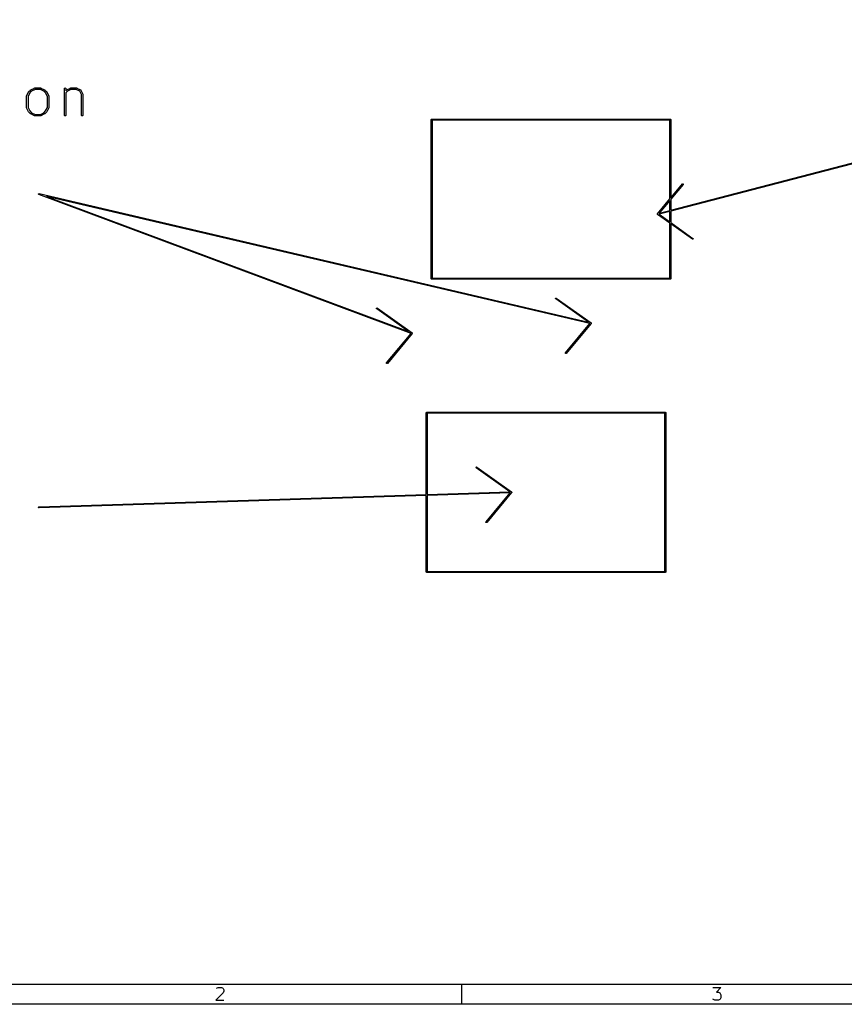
# Model space of a CAD drawing. Header units: inches. Extents: x 0.4 to 11.3, y -7.9 to -0.4.
# Tile 7 of 15: x 2.6 to 5.8, y -7.9 to -4. Entities that reach past the tile are written whole.
import ezdxf

# ---------------------------------------------------------------- set-up
doc = ezdxf.new("R2010")
doc.units = ezdxf.units.IN
doc.header["$MEASUREMENT"] = 0
doc.layers.add('User.Drawings', color=9, linetype='CONTINUOUS', true_color=0xc2c2c2)

msp = doc.modelspace()

# ---------------------------------------------------------------- linework, layer by layer
at = {"layer": 'BLACK', "linetype": 'CONTINUOUS'}
for p, q in [((11.2206, -7.7956), (0.4724, -7.7956)), ((4.3307, -7.7956), (4.3307, -7.8743)), ((3.3869, -7.8291), (3.3577, -7.8583)), ((3.3601, -7.812), (3.3625, -7.8096)), ((3.3625, -7.8096), (3.3674, -7.8071)), ((3.3674, -7.8071), (3.3796, -7.8071)), ((3.3796, -7.8071), (3.3845, -7.8096)), ((3.3845, -7.8096), (3.3869, -7.812)), ((3.3869, -7.812), (3.3893, -7.8169)), ((3.3893, -7.8217), (3.3869, -7.8291)), ((3.3893, -7.8169), (3.3893, -7.8217)), ((5.3262, -7.8071), (5.3578, -7.8071)), ((5.3578, -7.8071), (5.3408, -7.8266)), ((5.3408, -7.8266), (5.3481, -7.8266)), ((5.3481, -7.8266), (5.353, -7.8291)), ((5.353, -7.8291), (5.3554, -7.8315)), ((5.3554, -7.8315), (5.3578, -7.8364)), ((5.3578, -7.8364), (5.3578, -7.8486)), ((11.2993, -7.8743), (0.3937, -7.8743)), ((3.3577, -7.8583), (3.3893, -7.8583)), ((5.3286, -7.8559), (5.3262, -7.8534)), ((5.3335, -7.8583), (5.3286, -7.8559)), ((5.3481, -7.8583), (5.3335, -7.8583)), ((5.353, -7.8559), (5.3481, -7.8583)), ((5.3554, -7.8534), (5.353, -7.8559)), ((5.3578, -7.8486), (5.3554, -7.8534))]:
    msp.add_line(p, q, dxfattribs=at)
at = {"layer": 'User.Drawings', "linetype": 'CONTINUOUS'}
for p, q in [((5.1594, -4.7287), (8.0507, -3.9745)), ((8.0517, -3.9783), (5.1594, -4.7328)), ((2.6244, -4.2527), (2.6394, -4.2452)), ((2.6394, -4.2452), (2.64, -4.245)), ((2.64, -4.245), (2.6401, -4.245)), ((2.6401, -4.245), (2.6402, -4.245)), ((2.6402, -4.245), (2.6407, -4.2449)), ((2.6407, -4.2449), (2.6632, -4.2449)), ((2.6632, -4.2449), (2.6638, -4.245)), ((2.6638, -4.245), (2.6639, -4.245)), ((2.6639, -4.245), (2.664, -4.245)), ((2.664, -4.245), (2.6646, -4.2452)), ((2.6646, -4.2452), (2.6796, -4.2527)), ((2.7578, -4.2473), (2.7583, -4.2462)), ((2.7578, -4.2479), (2.7578, -4.2473)), ((2.7578, -4.3529), (2.7578, -4.2479)), ((2.7583, -4.2462), (2.7591, -4.2454)), ((2.7591, -4.2454), (2.7602, -4.245)), ((2.7602, -4.245), (2.7613, -4.245)), ((2.7613, -4.245), (2.7624, -4.2454)), ((2.7624, -4.2454), (2.7632, -4.2462)), ((2.7632, -4.2462), (2.7636, -4.2473)), ((2.7636, -4.2473), (2.7637, -4.2479)), ((2.7637, -4.2479), (2.7637, -4.2558)), ((2.7669, -4.2527), (2.7819, -4.2452)), ((2.7819, -4.2452), (2.7824, -4.245)), ((2.7824, -4.245), (2.7826, -4.245)), ((2.7826, -4.245), (2.7832, -4.2449)), ((2.7826, -4.245), (2.7826, -4.245)), ((2.7832, -4.2449), (2.8057, -4.2449)), ((2.8057, -4.2449), (2.8063, -4.245)), ((2.8063, -4.245), (2.8064, -4.245)), ((2.8064, -4.245), (2.8065, -4.245)), ((2.8065, -4.245), (2.807, -4.2452)), ((2.807, -4.2452), (2.822, -4.2527)), ((2.6078, -4.2779), (2.6079, -4.2773)), ((2.6078, -4.3229), (2.6078, -4.2779)), ((2.6079, -4.2771), (2.6081, -4.2766)), ((2.6079, -4.2772), (2.6079, -4.2771)), ((2.6079, -4.2773), (2.6079, -4.2772)), ((2.6081, -4.2766), (2.6156, -4.2616)), ((2.6207, -4.2646), (2.6137, -4.2786)), ((2.6137, -4.2786), (2.6137, -4.3222)), ((2.6156, -4.2616), (2.6158, -4.2613)), ((2.6158, -4.2613), (2.6158, -4.2612)), ((2.6158, -4.2612), (2.6159, -4.2612)), ((2.6159, -4.2611), (2.616, -4.261)), ((2.6159, -4.2612), (2.6159, -4.2611)), ((2.616, -4.261), (2.6162, -4.2608)), ((2.6162, -4.2608), (2.6237, -4.2533)), ((2.6275, -4.2578), (2.6207, -4.2646)), ((2.6237, -4.2533), (2.6239, -4.2531)), ((2.6239, -4.2531), (2.6239, -4.253)), ((2.6239, -4.253), (2.624, -4.253)), ((2.624, -4.253), (2.6241, -4.2529)), ((2.6241, -4.2529), (2.6242, -4.2529)), ((2.6242, -4.2529), (2.6244, -4.2527)), ((2.6414, -4.2508), (2.6275, -4.2578)), ((2.6625, -4.2508), (2.6414, -4.2508)), ((2.6765, -4.2578), (2.6625, -4.2508)), ((2.6833, -4.2646), (2.6765, -4.2578)), ((2.6796, -4.2527), (2.6798, -4.2529)), ((2.6798, -4.2529), (2.6799, -4.2529)), ((2.6799, -4.2529), (2.68, -4.253)), ((2.68, -4.253), (2.68, -4.253)), ((2.68, -4.253), (2.6801, -4.2531)), ((2.6801, -4.2531), (2.6803, -4.2533)), ((2.6803, -4.2533), (2.6878, -4.2608)), ((2.6903, -4.2786), (2.6833, -4.2646)), ((2.6878, -4.2608), (2.688, -4.261)), ((2.688, -4.261), (2.6881, -4.2611)), ((2.6881, -4.2611), (2.6881, -4.2612)), ((2.6881, -4.2612), (2.6882, -4.2612)), ((2.6882, -4.2612), (2.6882, -4.2613)), ((2.6882, -4.2613), (2.6884, -4.2616)), ((2.6884, -4.2616), (2.6959, -4.2766)), ((2.6903, -4.3222), (2.6903, -4.2786)), ((2.6959, -4.2766), (2.6961, -4.2771)), ((2.6961, -4.2771), (2.6961, -4.2772)), ((2.6961, -4.2772), (2.6961, -4.2773)), ((2.6961, -4.2773), (2.6962, -4.2779)), ((2.6962, -4.2779), (2.6962, -4.3229)), ((2.7637, -4.2558), (2.7661, -4.2533)), ((2.77, -4.2578), (2.7637, -4.2641)), ((2.7637, -4.2641), (2.7637, -4.3529)), ((2.7661, -4.2533), (2.7664, -4.2531)), ((2.7664, -4.2531), (2.7664, -4.253)), ((2.7664, -4.253), (2.7665, -4.253)), ((2.7665, -4.253), (2.7666, -4.2529)), ((2.7666, -4.2529), (2.7667, -4.2529)), ((2.7667, -4.2529), (2.7669, -4.2527)), ((2.7839, -4.2508), (2.77, -4.2578)), ((2.805, -4.2508), (2.7839, -4.2508)), ((2.8185, -4.2576), (2.805, -4.2508)), ((2.8253, -4.2711), (2.8185, -4.2576)), ((2.822, -4.2527), (2.8221, -4.2528)), ((2.8221, -4.2528), (2.8222, -4.2528)), ((2.8222, -4.2528), (2.8222, -4.2529)), ((2.8222, -4.2529), (2.8225, -4.253)), ((2.8225, -4.253), (2.8228, -4.2533)), ((2.8228, -4.2533), (2.8231, -4.2536)), ((2.8231, -4.2536), (2.8232, -4.2539)), ((2.8232, -4.2539), (2.8233, -4.2539)), ((2.8233, -4.2539), (2.8233, -4.254)), ((2.8233, -4.254), (2.8234, -4.2541)), ((2.8234, -4.2541), (2.8309, -4.2691)), ((2.8253, -4.3529), (2.8253, -4.2711)), ((2.8309, -4.2691), (2.8311, -4.2696)), ((2.8311, -4.2696), (2.8311, -4.2697)), ((2.8311, -4.2697), (2.8311, -4.2698)), ((2.8311, -4.2698), (2.8312, -4.2704)), ((2.8312, -4.2704), (2.8312, -4.3529)), ((2.6079, -4.3234), (2.6078, -4.3229)), ((2.6079, -4.3235), (2.6079, -4.3234)), ((2.6079, -4.3237), (2.6079, -4.3235)), ((2.6081, -4.3242), (2.6079, -4.3237)), ((2.6156, -4.3392), (2.6081, -4.3242)), ((2.6137, -4.3222), (2.6207, -4.3361)), ((2.6833, -4.3361), (2.6903, -4.3222)), ((2.6959, -4.3242), (2.6884, -4.3392)), ((2.6961, -4.3237), (2.6959, -4.3242)), ((2.6962, -4.3229), (2.6961, -4.3234)), ((2.6961, -4.3234), (2.6961, -4.3235)), ((2.6961, -4.3235), (2.6961, -4.3237)), ((2.6158, -4.3394), (2.6156, -4.3392)), ((2.6158, -4.3395), (2.6158, -4.3394)), ((2.6159, -4.3396), (2.6158, -4.3395)), ((2.6159, -4.3397), (2.6159, -4.3396)), ((2.616, -4.3397), (2.6159, -4.3397)), ((2.6162, -4.34), (2.616, -4.3397)), ((2.6237, -4.3475), (2.6162, -4.34)), ((2.6207, -4.3361), (2.6275, -4.3429)), ((2.6239, -4.3476), (2.6237, -4.3475)), ((2.6239, -4.3477), (2.6239, -4.3476)), ((2.624, -4.3478), (2.6239, -4.3477)), ((2.6241, -4.3478), (2.624, -4.3478)), ((2.6242, -4.3479), (2.6241, -4.3478)), ((2.6244, -4.348), (2.6242, -4.3479)), ((2.6394, -4.3555), (2.6244, -4.348)), ((2.6275, -4.3429), (2.6414, -4.3499)), ((2.64, -4.3557), (2.6394, -4.3555)), ((2.6401, -4.3557), (2.64, -4.3557)), ((2.6402, -4.3558), (2.6401, -4.3557)), ((2.6407, -4.3558), (2.6402, -4.3558)), ((2.6632, -4.3558), (2.6407, -4.3558)), ((2.6414, -4.3499), (2.6625, -4.3499)), ((2.6625, -4.3499), (2.6765, -4.3429)), ((2.6638, -4.3558), (2.6632, -4.3558)), ((2.6639, -4.3557), (2.6638, -4.3558)), ((2.664, -4.3557), (2.6639, -4.3557)), ((2.6646, -4.3555), (2.664, -4.3557)), ((2.6796, -4.348), (2.6646, -4.3555)), ((2.6765, -4.3429), (2.6833, -4.3361)), ((2.6798, -4.3479), (2.6796, -4.348)), ((2.6799, -4.3478), (2.6798, -4.3479)), ((2.68, -4.3478), (2.6799, -4.3478)), ((2.6801, -4.3476), (2.68, -4.3477)), ((2.68, -4.3477), (2.68, -4.3478)), ((2.6803, -4.3475), (2.6801, -4.3476)), ((2.6878, -4.34), (2.6803, -4.3475)), ((2.688, -4.3397), (2.6878, -4.34)), ((2.6881, -4.3397), (2.688, -4.3397)), ((2.6882, -4.3395), (2.6881, -4.3396)), ((2.6881, -4.3396), (2.6881, -4.3397)), ((2.6884, -4.3392), (2.6882, -4.3394)), ((2.6882, -4.3394), (2.6882, -4.3395)), ((2.7578, -4.3534), (2.7578, -4.3529)), ((2.7583, -4.3545), (2.7578, -4.3534)), ((2.7591, -4.3553), (2.7583, -4.3545)), ((2.7602, -4.3558), (2.7591, -4.3553)), ((2.7613, -4.3558), (2.7602, -4.3558)), ((2.7624, -4.3553), (2.7613, -4.3558)), ((2.7632, -4.3545), (2.7624, -4.3553)), ((2.7636, -4.3534), (2.7632, -4.3545)), ((2.7637, -4.3529), (2.7636, -4.3534)), ((2.8253, -4.3534), (2.8253, -4.3529)), ((2.8258, -4.3545), (2.8253, -4.3534)), ((2.8266, -4.3553), (2.8258, -4.3545)), ((2.8276, -4.3558), (2.8266, -4.3553)), ((2.8288, -4.3558), (2.8276, -4.3558)), ((2.8299, -4.3553), (2.8288, -4.3558)), ((2.8307, -4.3545), (2.8299, -4.3553)), ((2.8311, -4.3534), (2.8307, -4.3545)), ((2.8312, -4.3529), (2.8311, -4.3534)), ((4.2106, -4.3701), (4.2108, -4.3693)), ((4.2106, -5), (4.2106, -4.3701)), ((4.2108, -4.3693), (4.2118, -4.3683)), ((4.2118, -4.3683), (4.2126, -4.3681)), ((4.2126, -4.3681), (5.1575, -4.3681)), ((4.2146, -4.372), (4.2146, -4.998)), ((5.1555, -4.372), (4.2146, -4.372)), ((5.1555, -4.6843), (5.1555, -4.372)), ((5.1575, -4.3681), (5.1582, -4.3683)), ((5.1582, -4.3683), (5.1593, -4.3693)), ((5.1593, -4.3693), (5.1594, -4.3701)), ((5.1594, -4.3701), (5.1594, -4.6796)), ((5.1594, -4.6796), (5.2052, -4.6247)), ((5.2082, -4.6272), (5.1594, -4.6858)), ((5.2052, -4.6247), (5.2058, -4.6242)), ((5.2058, -4.6242), (5.2073, -4.6241)), ((5.2073, -4.6241), (5.2084, -4.6251)), ((5.2086, -4.6266), (5.2082, -4.6272)), ((5.2084, -4.6251), (5.2086, -4.6266)), ((2.6555, -4.6654), (2.6557, -4.6648)), ((2.6556, -4.6655), (2.6555, -4.6654)), ((2.6555, -4.6657), (2.6556, -4.6655)), ((2.6559, -4.6662), (2.6555, -4.6657)), ((2.6557, -4.6648), (2.6559, -4.6642)), ((2.6559, -4.6642), (2.656, -4.6641)), ((2.6561, -4.6668), (2.6559, -4.6662)), ((2.656, -4.664), (2.6566, -4.6637)), ((2.656, -4.6641), (2.656, -4.664)), ((2.6563, -4.6669), (2.6561, -4.6668)), ((2.6563, -4.667), (2.6563, -4.6669)), ((2.6566, -4.6671), (2.6563, -4.667)), ((2.6566, -4.6637), (2.6572, -4.6634)), ((2.6568, -4.6672), (2.6566, -4.6671)), ((4.1306, -5.2174), (2.6568, -4.6672)), ((2.6572, -4.6634), (2.6573, -4.6634)), ((2.6573, -4.6634), (2.6574, -4.6634)), ((2.6574, -4.6634), (2.6577, -4.6634)), ((2.6577, -4.6634), (2.6579, -4.6634)), ((2.6579, -4.6634), (4.8333, -5.173)), ((4.839, -5.1784), (2.6871, -4.6743)), ((2.6871, -4.6743), (4.1206, -5.2095)), ((5.1068, -4.7428), (5.1555, -4.6843)), ((5.1555, -4.6905), (5.1137, -4.7406)), ((5.1555, -4.7297), (5.1555, -4.6905)), ((5.1594, -4.6858), (5.1594, -4.7287)), ((5.1063, -4.7437), (5.1064, -4.7436)), ((5.1063, -4.7438), (5.1064, -4.7437)), ((5.1064, -4.7437), (5.1063, -4.7437)), ((5.1065, -4.7444), (5.1063, -4.7438)), ((5.1064, -4.7435), (5.1068, -4.7428)), ((5.1064, -4.7436), (5.1064, -4.7435)), ((5.1065, -4.745), (5.1065, -4.7444)), ((5.1066, -4.7451), (5.1065, -4.745)), ((5.1067, -4.7452), (5.1066, -4.7451)), ((5.1066, -4.7451), (5.1066, -4.7451)), ((5.1067, -4.7453), (5.1067, -4.7452)), ((5.1068, -4.7453), (5.1067, -4.7453)), ((5.1071, -4.7457), (5.1068, -4.7453)), ((5.1555, -4.7803), (5.1071, -4.7457)), ((5.1555, -4.7338), (5.1128, -4.7449)), ((5.1128, -4.7449), (5.1555, -4.7754)), ((5.1137, -4.7406), (5.1555, -4.7297)), ((5.1555, -4.7754), (5.1555, -4.7338)), ((5.1594, -4.7328), (5.1594, -4.7782)), ((5.1555, -4.998), (5.1555, -4.7803)), ((5.1594, -4.7782), (5.2472, -4.8409)), ((5.2449, -4.8441), (5.1594, -4.7831)), ((5.1594, -4.7831), (5.1594, -5)), ((5.2456, -4.8444), (5.2449, -4.8441)), ((5.2471, -4.8442), (5.2456, -4.8444)), ((5.248, -4.843), (5.2471, -4.8442)), ((5.2472, -4.8409), (5.2477, -4.8415)), ((5.2477, -4.8415), (5.248, -4.843)), ((4.2108, -5.0008), (4.2106, -5)), ((4.2118, -5.0018), (4.2108, -5.0008)), ((4.2126, -5.002), (4.2118, -5.0018)), ((5.1575, -5.002), (4.2126, -5.002)), ((4.2146, -4.998), (5.1555, -4.998)), ((5.1582, -5.0018), (5.1575, -5.002)), ((5.1593, -5.0008), (5.1582, -5.0018)), ((5.1594, -5), (5.1593, -5.0008)), ((4.7028, -5.0783), (4.7037, -5.0771)), ((4.7031, -5.0798), (4.7028, -5.0783)), ((4.7036, -5.0803), (4.7031, -5.0798)), ((4.8333, -5.173), (4.7036, -5.0803)), ((4.7037, -5.0771), (4.7052, -5.0768)), ((4.7052, -5.0768), (4.7059, -5.0771)), ((4.7059, -5.0771), (4.8437, -5.1756)), ((3.9941, -5.1177), (3.995, -5.1164)), ((3.9944, -5.1192), (3.9941, -5.1177)), ((3.9949, -5.1197), (3.9944, -5.1192)), ((4.1206, -5.2095), (3.9949, -5.1197)), ((3.995, -5.1164), (3.9965, -5.1162)), ((3.9965, -5.1162), (3.9972, -5.1165)), ((3.9972, -5.1165), (4.135, -5.2149)), ((4.7426, -5.294), (4.839, -5.1784)), ((4.844, -5.1784), (4.7456, -5.2965)), ((4.8437, -5.1756), (4.8437, -5.1756)), ((4.8437, -5.1756), (4.8437, -5.1756)), ((4.8437, -5.1756), (4.8437, -5.1756)), ((4.8437, -5.1756), (4.8442, -5.1761)), ((4.8441, -5.1783), (4.844, -5.1784)), ((4.8444, -5.1778), (4.8441, -5.1782)), ((4.8441, -5.1782), (4.8441, -5.1783)), ((4.8441, -5.1783), (4.8441, -5.1783)), ((4.8442, -5.1761), (4.8442, -5.1762)), ((4.8442, -5.1762), (4.8443, -5.1763)), ((4.8443, -5.1763), (4.8443, -5.1766)), ((4.8443, -5.1766), (4.8445, -5.1768)), ((4.8445, -5.1768), (4.8444, -5.1772)), ((4.8444, -5.1772), (4.8444, -5.1776)), ((4.8444, -5.1776), (4.8444, -5.1777)), ((4.8444, -5.1777), (4.8444, -5.1778)), ((4.0339, -5.3334), (4.1306, -5.2174)), ((4.1354, -5.2178), (4.0369, -5.3359)), ((4.135, -5.2149), (4.1351, -5.215)), ((4.1351, -5.215), (4.1352, -5.2151)), ((4.1352, -5.2151), (4.1352, -5.2152)), ((4.1352, -5.2152), (4.1355, -5.2155)), ((4.1357, -5.2171), (4.1354, -5.2178)), ((4.1355, -5.2155), (4.1355, -5.2156)), ((4.1355, -5.2156), (4.1356, -5.2156)), ((4.1356, -5.2156), (4.1356, -5.2161)), ((4.1356, -5.2161), (4.1358, -5.2165)), ((4.1358, -5.2165), (4.1357, -5.2167)), ((4.1357, -5.2167), (4.1358, -5.217)), ((4.1358, -5.217), (4.1357, -5.217)), ((4.1357, -5.217), (4.1357, -5.2171)), ((4.7422, -5.2947), (4.7426, -5.294)), ((4.7424, -5.2962), (4.7422, -5.2947)), ((4.7435, -5.2972), (4.7424, -5.2962)), ((4.745, -5.297), (4.7435, -5.2972)), ((4.7456, -5.2965), (4.745, -5.297)), ((4.0336, -5.3341), (4.0339, -5.3334)), ((4.0337, -5.3356), (4.0336, -5.3341)), ((4.0348, -5.3365), (4.0337, -5.3356)), ((4.0363, -5.3364), (4.0348, -5.3365)), ((4.0369, -5.3359), (4.0363, -5.3364)), ((4.1909, -5.5315), (4.1911, -5.5307)), ((4.1909, -5.8551), (4.1909, -5.5315)), ((4.1911, -5.5307), (4.1922, -5.5297)), ((4.1922, -5.5297), (4.1929, -5.5295)), ((4.1929, -5.5295), (5.1378, -5.5295)), ((4.1949, -5.5335), (4.1949, -5.855)), ((5.1358, -5.5335), (4.1949, -5.5335)), ((5.1358, -6.1594), (5.1358, -5.5335)), ((5.1378, -5.5295), (5.1385, -5.5297)), ((5.1385, -5.5297), (5.1396, -5.5307)), ((5.1396, -5.5307), (5.1398, -5.5315)), ((5.1398, -5.5315), (5.1398, -6.1614)), ((4.3878, -5.7476), (4.3887, -5.7464)), ((4.3881, -5.7491), (4.3878, -5.7476)), ((4.3886, -5.7496), (4.3881, -5.7491)), ((4.5217, -5.8447), (4.3886, -5.7496)), ((4.3887, -5.7464), (4.3902, -5.7461)), ((4.3902, -5.7461), (4.3909, -5.7464)), ((4.3909, -5.7464), (4.5287, -5.8449)), ((4.1949, -5.855), (4.5217, -5.8447)), ((4.5232, -5.8486), (4.1949, -5.8589)), ((4.4276, -5.9633), (4.5232, -5.8486)), ((4.5291, -5.8477), (4.4306, -5.9658)), ((4.5287, -5.8449), (4.5292, -5.8454)), ((4.5293, -5.8472), (4.5291, -5.8477)), ((4.5292, -5.8454), (4.5292, -5.8455)), ((4.5292, -5.8455), (4.5293, -5.8455)), ((4.5293, -5.8455), (4.5293, -5.8456)), ((4.5293, -5.8456), (4.5294, -5.8456)), ((4.5294, -5.8472), (4.5293, -5.8472)), ((4.5294, -5.8456), (4.5294, -5.8463)), ((4.5294, -5.8463), (4.5295, -5.8469)), ((4.5295, -5.8469), (4.5294, -5.847)), ((4.5294, -5.847), (4.5294, -5.847)), ((4.5294, -5.847), (4.5294, -5.8471)), ((4.5294, -5.8471), (4.5294, -5.8472)), ((2.6574, -5.9035), (4.1909, -5.8551)), ((4.1909, -5.8591), (2.6575, -5.9075)), ((4.1909, -6.1614), (4.1909, -5.8591)), ((4.1949, -5.8589), (4.1949, -6.1594)), ((2.6556, -5.9048), (2.6567, -5.9037)), ((2.6557, -5.9063), (2.6556, -5.9048)), ((2.6568, -5.9074), (2.6557, -5.9063)), ((2.6567, -5.9037), (2.6574, -5.9035)), ((2.6575, -5.9075), (2.6568, -5.9074)), ((4.4273, -5.964), (4.4276, -5.9633)), ((4.4274, -5.9655), (4.4273, -5.964)), ((4.4285, -5.9664), (4.4274, -5.9655)), ((4.43, -5.9663), (4.4285, -5.9664)), ((4.4306, -5.9658), (4.43, -5.9663)), ((4.1911, -6.1622), (4.1909, -6.1614)), ((4.1949, -6.1594), (5.1358, -6.1594)), ((5.1398, -6.1614), (5.1396, -6.1622)), ((4.1922, -6.1632), (4.1911, -6.1622)), ((4.1929, -6.1634), (4.1922, -6.1632)), ((5.1378, -6.1634), (4.1929, -6.1634)), ((5.1385, -6.1632), (5.1378, -6.1634)), ((5.1396, -6.1622), (5.1385, -6.1632))]:
    msp.add_line(p, q, dxfattribs=at)

doc.saveas('drawing.dxf')
